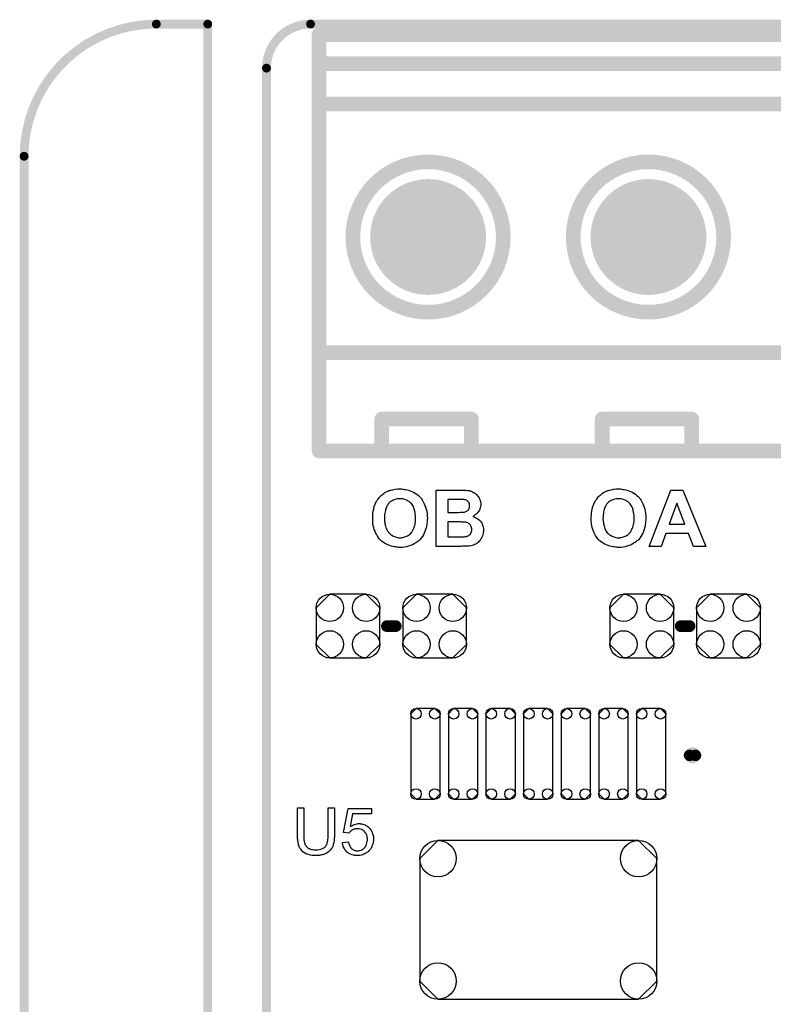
# Model space of a CAD drawing. Extents: x -0.07 to 0.95, y -0.15 to 2.1.
# Tile 15 of 16: x -0.05 to 0.46, y 1.43 to 2.1. Entities that reach past the tile are written whole.
import ezdxf

# ---------------------------------------------------------------- set-up
doc = ezdxf.new("R2010")
doc.units = 0
doc.layers.get('0').update_dxf_attribs({"linetype": 'CONTINUOUS'})
for name, color, linetype in [('gko', 6, 'CONTINUOUS'), ('gto', 2, 'CONTINUOUS'), ('gts', 1, 'CONTINUOUS')]:
    doc.layers.add(name, color=color, linetype=linetype)

# ---------------------------------------------------------------- blocks, each defined once
blk = doc.blocks.new('D12')
at = {"const_width": 0.003}
blk.add_lwpolyline([(-0.0015, 0, 1), (0.0015, 0, 1)], format="xyb", close=True, dxfattribs=at)
blk = doc.blocks.new('D10')
at = {"const_width": 0.00395}
blk.add_lwpolyline([(-0.001975, 0, 1), (0.001975, 0, 1)], format="xyb", close=True, dxfattribs=at)
blk = doc.blocks.new('D11')
at = {"const_width": 0.005}
blk.add_lwpolyline([(-0.0025, 0, 1), (0.0025, 0, 1)], format="xyb", close=True, dxfattribs=at)
blk = doc.blocks.new('D14')
at = {"const_width": 0.004}
blk.add_lwpolyline([(-0.002, 0, 1), (0.002, 0, 1)], format="xyb", close=True, dxfattribs=at)
blk = doc.blocks.new('D38')
blk.add_lwpolyline([(-0.01, 0.0273), (-0.01, -0.0273), (-0.0064, -0.0309), (0.0064, -0.0309), (0.01, -0.0273), (0.01, 0.0273), (0.0064, 0.0309), (-0.0064, 0.0309)], close=True)
for centre in [(-0.0064, 0.0273), (0.0064, 0.0273), (-0.0064, -0.0273), (0.0064, -0.0273)]:
    blk.add_circle(centre, 0.0036)
blk = doc.blocks.new('D39')
blk.add_lwpolyline([(0.0683, 0.0541), (-0.0683, 0.0541), (-0.0807, 0.0417), (-0.0807, -0.0417), (-0.0683, -0.0541), (0.0683, -0.0541), (0.0807, -0.0417), (0.0807, 0.0417)], close=True)
for centre in [(-0.0683, 0.0417), (0.0683, 0.0417), (-0.0683, -0.0417), (0.0683, -0.0417)]:
    blk.add_circle(centre, 0.0124)
blk = doc.blocks.new('D41')
blk.add_lwpolyline([(-0.0217, 0.0124), (-0.0217, -0.0124), (-0.0124, -0.0217), (0.0124, -0.0217), (0.0217, -0.0124), (0.0217, 0.0124), (0.0124, 0.0217), (-0.0124, 0.0217)], close=True)
for centre in [(-0.0124, 0.0124), (0.0124, 0.0124), (-0.0124, -0.0124), (0.0124, -0.0124)]:
    blk.add_circle(centre, 0.0093)
blk = doc.blocks.new('D49')
at = {"const_width": 0.03945}
blk.add_lwpolyline([(-0.019725, 0, 1), (0.019725, 0, 1)], format="xyb", close=True, dxfattribs=at)

msp = doc.modelspace()

# ---------------------------------------------------------------- linework, layer by layer
at = {"layer": 'gko', "color": 6, "const_width": 0.006}
for points in [[(0.04, 2.1, 0.414214), (-0.05, 2.01)], [(0.145, 2.1, 0.414214), (0.115, 2.07)]]:
    msp.add_lwpolyline(points, format="xyb", dxfattribs=at)
for points in [[(0.04, 2.1), (0.04, 2.1)], [(0.04, 2.1), (0.04, 2.1)], [(0.04, 2.1), (0.075, 2.1)], [(0.075, 0.9764), (0.075, 2.1)], [(0.145, 2.1), (0.145, 2.1)], [(0.145, 2.1), (0.145, 2.1)], [(0.145, 2.1), (0.755, 2.1)], [(0.115, 1), (0.115, 2.07)], [(-0.05, -0.15), (-0.05, 2.01)]]:
    msp.add_lwpolyline(points, dxfattribs=at)
at = {"layer": 'gto', "color": 2}
for points, const_width in [([(0.1508, 2.0928), (0.7492, 2.0928)], 0.01), ([(0.1508, 1.8093), (0.1508, 2.0928)], 0.01), ([(0.1508, 2.0731), (0.7492, 2.0731)], 0.01), ([(0.1508, 2.0456), (0.7492, 2.0456)], 0.01), ([(0.1738, 1.955), (0.1738, 1.955)], 0.01), ([(0.2762, 1.955), (0.2762, 1.955)], 0.01), ([(0.2762, 1.955), (0.2762, 1.955)], 0.01), ([(0.3238, 1.955), (0.3238, 1.955)], 0.01), ([(0.4262, 1.955), (0.4262, 1.955)], 0.01), ([(0.4262, 1.955), (0.4262, 1.955)], 0.01), ([(0.1508, 1.8763), (0.7492, 1.8763)], 0.01), ([(0.1935, 1.8093), (0.1935, 1.831)], 0.01), ([(0.1955, 1.831), (0.2545, 1.831)], 0.01), ([(0.2545, 1.8093), (0.2545, 1.831)], 0.01), ([(0.3435, 1.8093), (0.3435, 1.831)], 0.01), ([(0.3455, 1.831), (0.4045, 1.831)], 0.01), ([(0.4045, 1.8093), (0.4045, 1.831)], 0.01), ([(0.1508, 1.8093), (0.7492, 1.8093)], 0.01), ([(0.197, 1.69), (0.203, 1.69)], 0.008), ([(0.397, 1.69), (0.403, 1.69)], 0.008), ([(0.403, 1.602), (0.403, 1.602)], 0.007), ([(0.407, 1.602), (0.407, 1.602)], 0.007), ([(0.407, 1.602), (0.407, 1.602)], 0.007)]:
    msp.add_lwpolyline(points, dxfattribs=dict(at, const_width=const_width))
for points, const_width in [([(0.2762, 1.955, 1), (0.1738, 1.955)], 0.01), ([(0.4262, 1.955, 1), (0.3238, 1.955)], 0.01), ([(0.1738, 1.955, 1), (0.2762, 1.955)], 0.01), ([(0.3238, 1.955, 1), (0.4262, 1.955)], 0.01), ([(0.407, 1.602, 1), (0.403, 1.602)], 0.007), ([(0.403, 1.602, 1), (0.407, 1.602)], 0.007)]:
    msp.add_lwpolyline(points, format="xyb", dxfattribs=dict(at, const_width=const_width))
for points in [[(0.2066, 1.7834), (0.2072, 1.7834), (0.2079, 1.7833), (0.2087, 1.7831), (0.2097, 1.783), (0.2107, 1.7828), (0.2117, 1.7825), (0.2128, 1.7821), (0.214, 1.7817), (0.2151, 1.7812), (0.2162, 1.7806), (0.2173, 1.7799), (0.2184, 1.779), (0.2194, 1.7781), (0.2194, 1.778), (0.2196, 1.7779), (0.2199, 1.7775), (0.2202, 1.7772), (0.2206, 1.7766), (0.221, 1.7759), (0.2214, 1.7752), (0.2219, 1.7743), (0.2224, 1.7733), (0.2229, 1.7722), (0.2233, 1.771), (0.2237, 1.7697), (0.2241, 1.7683), (0.2243, 1.7668), (0.2244, 1.7652), (0.2245, 1.7634), (0.2245, 1.7633), (0.2245, 1.7631), (0.2244, 1.7626), (0.2244, 1.7619), (0.2243, 1.7611), (0.2242, 1.7602), (0.2241, 1.7592), (0.2239, 1.7581), (0.2236, 1.757), (0.2233, 1.7557), (0.2228, 1.7545), (0.2223, 1.7533), (0.2218, 1.7521), (0.2211, 1.751), (0.2203, 1.7498), (0.2194, 1.7488), (0.2193, 1.7487), (0.2192, 1.7486), (0.2189, 1.7483), (0.2185, 1.748), (0.218, 1.7476), (0.2173, 1.7471), (0.2166, 1.7467), (0.2158, 1.7462), (0.2149, 1.7457), (0.2139, 1.7452), (0.2128, 1.7448), (0.2116, 1.7444), (0.2103, 1.7441), (0.2089, 1.7438), (0.2075, 1.7436), (0.2059, 1.7436), (0.2055, 1.7436), (0.2051, 1.7436), (0.2045, 1.7437), (0.2038, 1.7437), (0.203, 1.7439), (0.202, 1.744), (0.201, 1.7442), (0.1999, 1.7445), (0.1989, 1.7449), (0.1977, 1.7453), (0.1966, 1.7458), (0.1954, 1.7464), (0.1944, 1.7471), (0.1933, 1.7478), (0.1923, 1.7488), (0.1923, 1.7488), (0.1921, 1.749), (0.1919, 1.7493), (0.1915, 1.7497), (0.1911, 1.7503), (0.1907, 1.751), (0.1903, 1.7517), (0.1898, 1.7526), (0.1893, 1.7535), (0.1889, 1.7546), (0.1884, 1.7558), (0.188, 1.7571), (0.1877, 1.7584), (0.1875, 1.7599), (0.1873, 1.7616), (0.1873, 1.7632), (0.1873, 1.7633), (0.1873, 1.7635), (0.1873, 1.7638), (0.1873, 1.7642), (0.1873, 1.7647), (0.1874, 1.7653), (0.1874, 1.7659), (0.1875, 1.7667), (0.1877, 1.7682), (0.188, 1.7699), (0.1884, 1.7715), (0.189, 1.7731), (0.189, 1.7732), (0.189, 1.7732), (0.1891, 1.7734), (0.1892, 1.7736), (0.1895, 1.7742), (0.1899, 1.7749), (0.1904, 1.7757), (0.191, 1.7765), (0.1918, 1.7775), (0.1925, 1.7784), (0.1926, 1.7784), (0.1926, 1.7785), (0.1929, 1.7788), (0.1934, 1.7792), (0.194, 1.7797), (0.1948, 1.7803), (0.1956, 1.7809), (0.1965, 1.7814), (0.1975, 1.7819), (0.1976, 1.7819), (0.1977, 1.7819), (0.1979, 1.782), (0.1982, 1.7821), (0.1985, 1.7823), (0.1989, 1.7824), (0.1994, 1.7825), (0.1999, 1.7826), (0.2011, 1.7829), (0.2025, 1.7832), (0.2041, 1.7834), (0.2058, 1.7834), (0.2062, 1.7834), (0.2066, 1.7834)], [(0.2485, 1.7826), (0.2496, 1.7826), (0.2507, 1.7825), (0.2518, 1.7824), (0.2527, 1.7823), (0.2528, 1.7823), (0.2531, 1.7823), (0.2535, 1.7821), (0.254, 1.782), (0.2546, 1.7818), (0.2553, 1.7815), (0.256, 1.7811), (0.2567, 1.7807), (0.2567, 1.7806), (0.257, 1.7805), (0.2573, 1.7802), (0.2577, 1.7799), (0.2582, 1.7794), (0.2587, 1.7788), (0.2592, 1.7782), (0.2596, 1.7775), (0.2597, 1.7774), (0.2598, 1.7772), (0.26, 1.7767), (0.2602, 1.7762), (0.2605, 1.7755), (0.2607, 1.7748), (0.2608, 1.7739), (0.2609, 1.773), (0.2609, 1.7729), (0.2609, 1.7729), (0.2609, 1.7725), (0.2608, 1.772), (0.2607, 1.7714), (0.2605, 1.7706), (0.2602, 1.7698), (0.2599, 1.7689), (0.2594, 1.7681), (0.2593, 1.7679), (0.2591, 1.7677), (0.2587, 1.7673), (0.2584, 1.7668), (0.2578, 1.7663), (0.2571, 1.7657), (0.2564, 1.7652), (0.2555, 1.7647), (0.2555, 1.7647), (0.2556, 1.7646), (0.2558, 1.7646), (0.256, 1.7645), (0.2567, 1.7642), (0.2575, 1.7638), (0.2583, 1.7634), (0.2592, 1.7628), (0.2601, 1.7621), (0.2609, 1.7612), (0.2609, 1.7611), (0.2611, 1.7607), (0.2615, 1.7602), (0.2618, 1.7596), (0.2621, 1.7587), (0.2625, 1.7577), (0.2627, 1.7566), (0.2627, 1.7554), (0.2627, 1.7553), (0.2627, 1.7553), (0.2627, 1.755), (0.2627, 1.7545), (0.2626, 1.7538), (0.2625, 1.753), (0.2622, 1.7521), (0.2619, 1.7512), (0.2615, 1.7503), (0.2615, 1.7502), (0.2613, 1.7499), (0.261, 1.7495), (0.2606, 1.7489), (0.2602, 1.7482), (0.2596, 1.7476), (0.259, 1.747), (0.2582, 1.7464), (0.2581, 1.7463), (0.2578, 1.7461), (0.2574, 1.7459), (0.2567, 1.7456), (0.256, 1.7452), (0.2551, 1.745), (0.2541, 1.7447), (0.253, 1.7445), (0.2528, 1.7445), (0.2525, 1.7445), (0.252, 1.7445), (0.2516, 1.7444), (0.2505, 1.7444), (0.2499, 1.7444), (0.2482, 1.7444), (0.2473, 1.7443), (0.2306, 1.7443), (0.2306, 1.7827), (0.2475, 1.7827), (0.2485, 1.7826)], [(0.3554, 1.7834), (0.356, 1.7834), (0.3567, 1.7833), (0.3575, 1.7831), (0.3585, 1.783), (0.3595, 1.7828), (0.3605, 1.7825), (0.3616, 1.7821), (0.3627, 1.7817), (0.3639, 1.7812), (0.365, 1.7806), (0.3661, 1.7799), (0.3672, 1.779), (0.3682, 1.7781), (0.3682, 1.778), (0.3684, 1.7779), (0.3687, 1.7775), (0.369, 1.7772), (0.3693, 1.7766), (0.3698, 1.7759), (0.3702, 1.7752), (0.3707, 1.7743), (0.3712, 1.7733), (0.3717, 1.7722), (0.3721, 1.771), (0.3725, 1.7697), (0.3728, 1.7683), (0.3731, 1.7668), (0.3732, 1.7652), (0.3733, 1.7634), (0.3733, 1.7633), (0.3733, 1.7631), (0.3732, 1.7626), (0.3732, 1.7619), (0.3731, 1.7611), (0.373, 1.7602), (0.3728, 1.7592), (0.3727, 1.7581), (0.3724, 1.757), (0.3721, 1.7557), (0.3716, 1.7545), (0.3711, 1.7533), (0.3706, 1.7521), (0.3698, 1.751), (0.3691, 1.7498), (0.3682, 1.7488), (0.3681, 1.7487), (0.368, 1.7486), (0.3677, 1.7483), (0.3672, 1.748), (0.3667, 1.7476), (0.3661, 1.7471), (0.3654, 1.7467), (0.3646, 1.7462), (0.3637, 1.7457), (0.3627, 1.7452), (0.3616, 1.7448), (0.3603, 1.7444), (0.3591, 1.7441), (0.3577, 1.7438), (0.3562, 1.7436), (0.3547, 1.7436), (0.3543, 1.7436), (0.3539, 1.7436), (0.3533, 1.7437), (0.3526, 1.7437), (0.3517, 1.7439), (0.3508, 1.744), (0.3498, 1.7442), (0.3487, 1.7445), (0.3476, 1.7449), (0.3465, 1.7453), (0.3454, 1.7458), (0.3442, 1.7464), (0.3431, 1.7471), (0.3421, 1.7478), (0.3411, 1.7488), (0.341, 1.7488), (0.3409, 1.749), (0.3406, 1.7493), (0.3403, 1.7497), (0.3399, 1.7503), (0.3395, 1.751), (0.339, 1.7517), (0.3386, 1.7526), (0.3381, 1.7535), (0.3376, 1.7546), (0.3372, 1.7558), (0.3368, 1.7571), (0.3365, 1.7584), (0.3363, 1.7599), (0.3361, 1.7616), (0.336, 1.7632), (0.336, 1.7633), (0.336, 1.7635), (0.336, 1.7638), (0.3361, 1.7642), (0.3361, 1.7647), (0.3361, 1.7653), (0.3362, 1.7659), (0.3363, 1.7667), (0.3365, 1.7682), (0.3368, 1.7699), (0.3372, 1.7715), (0.3378, 1.7731), (0.3378, 1.7732), (0.3378, 1.7732), (0.3379, 1.7734), (0.338, 1.7736), (0.3383, 1.7742), (0.3387, 1.7749), (0.3392, 1.7757), (0.3398, 1.7765), (0.3405, 1.7775), (0.3413, 1.7784), (0.3414, 1.7784), (0.3414, 1.7785), (0.3417, 1.7788), (0.3422, 1.7792), (0.3428, 1.7797), (0.3435, 1.7803), (0.3444, 1.7809), (0.3453, 1.7814), (0.3463, 1.7819), (0.3464, 1.7819), (0.3465, 1.7819), (0.3467, 1.782), (0.347, 1.7821), (0.3473, 1.7823), (0.3477, 1.7824), (0.3482, 1.7825), (0.3487, 1.7826), (0.3499, 1.7829), (0.3513, 1.7832), (0.3529, 1.7834), (0.3546, 1.7834), (0.355, 1.7834), (0.3554, 1.7834)], [(0.414, 1.7443), (0.4056, 1.7443), (0.4022, 1.753), (0.3868, 1.753), (0.3837, 1.7443), (0.3754, 1.7443), (0.3903, 1.7827), (0.3985, 1.7827), (0.414, 1.7443)], [(0.2059, 1.7768), (0.2055, 1.7768), (0.2051, 1.7768), (0.2047, 1.7767), (0.2042, 1.7767), (0.2031, 1.7764), (0.2019, 1.776), (0.2012, 1.7758), (0.2006, 1.7754), (0.2, 1.775), (0.1993, 1.7746), (0.1987, 1.7741), (0.1981, 1.7735), (0.1981, 1.7734), (0.198, 1.7733), (0.1979, 1.7732), (0.1977, 1.7729), (0.1975, 1.7725), (0.1972, 1.7721), (0.197, 1.7716), (0.1967, 1.771), (0.1964, 1.7703), (0.1961, 1.7696), (0.1959, 1.7688), (0.1957, 1.7679), (0.1955, 1.7669), (0.1954, 1.7658), (0.1953, 1.7647), (0.1953, 1.7635), (0.1953, 1.7634), (0.1953, 1.7632), (0.1953, 1.7629), (0.1953, 1.7624), (0.1954, 1.7619), (0.1954, 1.7612), (0.1955, 1.7606), (0.1956, 1.7598), (0.196, 1.7582), (0.1965, 1.7566), (0.1969, 1.7557), (0.1972, 1.755), (0.1978, 1.7542), (0.1982, 1.7536), (0.1983, 1.7535), (0.1984, 1.7534), (0.1986, 1.7532), (0.1988, 1.7531), (0.1991, 1.7528), (0.1995, 1.7525), (0.1999, 1.7522), (0.2004, 1.7519), (0.2014, 1.7512), (0.2027, 1.7507), (0.2035, 1.7505), (0.2042, 1.7503), (0.2051, 1.7502), (0.2059, 1.7502), (0.2064, 1.7502), (0.2067, 1.7502), (0.2071, 1.7503), (0.2075, 1.7503), (0.2086, 1.7506), (0.2098, 1.751), (0.2104, 1.7513), (0.2111, 1.7516), (0.2117, 1.752), (0.2123, 1.7524), (0.213, 1.7529), (0.2135, 1.7535), (0.2136, 1.7536), (0.2136, 1.7537), (0.2138, 1.7538), (0.214, 1.7541), (0.2142, 1.7545), (0.2145, 1.755), (0.2147, 1.7555), (0.215, 1.7561), (0.2153, 1.7567), (0.2156, 1.7574), (0.2158, 1.7583), (0.2161, 1.7592), (0.2162, 1.7602), (0.2164, 1.7612), (0.2165, 1.7624), (0.2165, 1.7636), (0.2165, 1.7637), (0.2165, 1.7639), (0.2165, 1.7642), (0.2165, 1.7647), (0.2164, 1.7653), (0.2163, 1.7659), (0.2163, 1.7666), (0.2161, 1.7673), (0.2158, 1.7689), (0.2153, 1.7706), (0.215, 1.7714), (0.2146, 1.7722), (0.2141, 1.7729), (0.2136, 1.7735), (0.2135, 1.7736), (0.2135, 1.7737), (0.2133, 1.7738), (0.2131, 1.774), (0.2127, 1.7743), (0.2124, 1.7746), (0.212, 1.7749), (0.2115, 1.7752), (0.211, 1.7755), (0.2104, 1.7758), (0.2091, 1.7763), (0.2084, 1.7765), (0.2076, 1.7767), (0.2068, 1.7768), (0.2059, 1.7768)], [(0.2461, 1.7763), (0.2384, 1.7763), (0.2384, 1.7674), (0.2458, 1.7674), (0.2468, 1.7675), (0.2485, 1.7675), (0.2488, 1.7676), (0.2491, 1.7676), (0.2494, 1.7676), (0.2497, 1.7677), (0.2502, 1.7678), (0.2507, 1.768), (0.2512, 1.7682), (0.2517, 1.7685), (0.2521, 1.7689), (0.2522, 1.7689), (0.2523, 1.7691), (0.2525, 1.7693), (0.2528, 1.7697), (0.2529, 1.7702), (0.2531, 1.7707), (0.2533, 1.7713), (0.2533, 1.7719), (0.2533, 1.772), (0.2533, 1.7722), (0.2533, 1.7725), (0.2532, 1.773), (0.2531, 1.7734), (0.2529, 1.7739), (0.2526, 1.7744), (0.2523, 1.7748), (0.2523, 1.7749), (0.2521, 1.775), (0.2519, 1.7752), (0.2516, 1.7754), (0.2511, 1.7757), (0.2506, 1.7759), (0.25, 1.776), (0.2494, 1.7762), (0.2493, 1.7762), (0.2491, 1.7762), (0.2485, 1.7762), (0.2481, 1.7763), (0.2467, 1.7763), (0.2461, 1.7763)], [(0.3547, 1.7768), (0.3542, 1.7768), (0.3539, 1.7768), (0.3535, 1.7767), (0.353, 1.7767), (0.3519, 1.7764), (0.3507, 1.776), (0.35, 1.7758), (0.3494, 1.7754), (0.3487, 1.775), (0.3481, 1.7746), (0.3475, 1.7741), (0.3469, 1.7735), (0.3469, 1.7734), (0.3468, 1.7733), (0.3466, 1.7732), (0.3465, 1.7729), (0.3463, 1.7725), (0.346, 1.7721), (0.3458, 1.7716), (0.3455, 1.771), (0.3452, 1.7703), (0.3449, 1.7696), (0.3447, 1.7688), (0.3445, 1.7679), (0.3443, 1.7669), (0.3441, 1.7658), (0.3441, 1.7647), (0.344, 1.7635), (0.344, 1.7634), (0.344, 1.7632), (0.344, 1.7629), (0.3441, 1.7624), (0.3441, 1.7619), (0.3442, 1.7612), (0.3443, 1.7606), (0.3444, 1.7598), (0.3448, 1.7582), (0.3453, 1.7566), (0.3456, 1.7557), (0.346, 1.755), (0.3465, 1.7542), (0.347, 1.7536), (0.3471, 1.7535), (0.3472, 1.7534), (0.3474, 1.7532), (0.3476, 1.7531), (0.3479, 1.7528), (0.3482, 1.7525), (0.3486, 1.7522), (0.3491, 1.7519), (0.3502, 1.7512), (0.3515, 1.7507), (0.3522, 1.7505), (0.353, 1.7503), (0.3539, 1.7502), (0.3547, 1.7502), (0.3551, 1.7502), (0.3555, 1.7502), (0.3559, 1.7503), (0.3563, 1.7503), (0.3574, 1.7506), (0.3586, 1.751), (0.3592, 1.7513), (0.3598, 1.7516), (0.3605, 1.752), (0.3611, 1.7524), (0.3617, 1.7529), (0.3623, 1.7535), (0.3623, 1.7536), (0.3624, 1.7537), (0.3626, 1.7538), (0.3627, 1.7541), (0.363, 1.7545), (0.3632, 1.755), (0.3635, 1.7555), (0.3638, 1.7561), (0.3641, 1.7567), (0.3643, 1.7574), (0.3646, 1.7583), (0.3648, 1.7592), (0.365, 1.7602), (0.3652, 1.7612), (0.3652, 1.7624), (0.3653, 1.7636), (0.3653, 1.7637), (0.3653, 1.7639), (0.3653, 1.7642), (0.3652, 1.7647), (0.3652, 1.7653), (0.3651, 1.7659), (0.3651, 1.7666), (0.3649, 1.7673), (0.3646, 1.7689), (0.3641, 1.7706), (0.3637, 1.7714), (0.3633, 1.7722), (0.3628, 1.7729), (0.3623, 1.7735), (0.3623, 1.7736), (0.3622, 1.7737), (0.3621, 1.7738), (0.3618, 1.774), (0.3615, 1.7743), (0.3612, 1.7746), (0.3608, 1.7749), (0.3603, 1.7752), (0.3598, 1.7755), (0.3592, 1.7758), (0.3579, 1.7763), (0.3572, 1.7765), (0.3564, 1.7767), (0.3556, 1.7768), (0.3547, 1.7768)], [(0.3944, 1.7738), (0.3892, 1.7595), (0.3998, 1.7595), (0.3944, 1.7738)], [(0.2464, 1.7611), (0.2384, 1.7611), (0.2384, 1.7508), (0.2469, 1.7508), (0.2478, 1.7508), (0.2486, 1.7508), (0.2495, 1.7509), (0.2503, 1.751), (0.2506, 1.751), (0.2508, 1.751), (0.2509, 1.751), (0.2511, 1.7511), (0.2514, 1.7512), (0.2518, 1.7513), (0.2523, 1.7515), (0.2528, 1.7518), (0.2532, 1.7521), (0.2536, 1.7525), (0.2537, 1.7526), (0.2538, 1.7527), (0.254, 1.753), (0.2542, 1.7534), (0.2544, 1.7538), (0.2546, 1.7544), (0.2547, 1.7551), (0.2547, 1.7558), (0.2547, 1.7558), (0.2547, 1.7561), (0.2547, 1.7564), (0.2546, 1.7568), (0.2545, 1.7573), (0.2544, 1.7577), (0.2541, 1.7582), (0.2539, 1.7587), (0.2538, 1.7588), (0.2537, 1.7589), (0.2535, 1.7592), (0.2533, 1.7594), (0.2529, 1.7597), (0.2525, 1.76), (0.252, 1.7603), (0.2514, 1.7605), (0.2514, 1.7605), (0.2511, 1.7606), (0.2506, 1.7607), (0.2504, 1.7607), (0.25, 1.7608), (0.2496, 1.7608), (0.2491, 1.7609), (0.2485, 1.7609), (0.2479, 1.7609), (0.2472, 1.761), (0.2464, 1.7611)], [(0.1612, 1.5478), (0.1612, 1.5477), (0.1612, 1.5476), (0.1612, 1.5473), (0.1612, 1.547), (0.1612, 1.5466), (0.1612, 1.5461), (0.1611, 1.5456), (0.1611, 1.545), (0.161, 1.5438), (0.1608, 1.5425), (0.1605, 1.5412), (0.1603, 1.5406), (0.1601, 1.5401), (0.1601, 1.54), (0.1601, 1.5399), (0.16, 1.5398), (0.1599, 1.5396), (0.1596, 1.5391), (0.1592, 1.5385), (0.1586, 1.5377), (0.158, 1.537), (0.1572, 1.5362), (0.1562, 1.5355), (0.1561, 1.5355), (0.156, 1.5354), (0.1559, 1.5354), (0.1556, 1.5352), (0.1554, 1.5351), (0.155, 1.5349), (0.1546, 1.5348), (0.1542, 1.5346), (0.1537, 1.5344), (0.1531, 1.5343), (0.1525, 1.5342), (0.1518, 1.534), (0.1511, 1.5339), (0.1504, 1.5338), (0.1487, 1.5337), (0.1483, 1.5337), (0.148, 1.5338), (0.1476, 1.5338), (0.1471, 1.5338), (0.1466, 1.5339), (0.1461, 1.5339), (0.145, 1.5341), (0.1437, 1.5344), (0.1425, 1.5348), (0.1414, 1.5353), (0.1413, 1.5353), (0.1412, 1.5354), (0.1411, 1.5354), (0.1409, 1.5355), (0.1404, 1.5359), (0.1398, 1.5364), (0.1391, 1.5371), (0.1385, 1.5378), (0.1378, 1.5387), (0.1373, 1.5397), (0.1373, 1.5398), (0.1373, 1.5399), (0.1372, 1.5401), (0.1371, 1.5403), (0.137, 1.5406), (0.1369, 1.5409), (0.1368, 1.5414), (0.1367, 1.5419), (0.1366, 1.5424), (0.1365, 1.543), (0.1364, 1.5437), (0.1363, 1.5444), (0.1362, 1.5451), (0.1362, 1.546), (0.1361, 1.5469), (0.1361, 1.5478), (0.1361, 1.5663), (0.1404, 1.5663), (0.1404, 1.5478), (0.1404, 1.5477), (0.1404, 1.5476), (0.1404, 1.5474), (0.1404, 1.5471), (0.1404, 1.5468), (0.1404, 1.5464), (0.1404, 1.5455), (0.1405, 1.5445), (0.1407, 1.5434), (0.1409, 1.5425), (0.141, 1.5421), (0.1411, 1.5416), (0.1411, 1.5415), (0.1412, 1.5413), (0.1415, 1.541), (0.1417, 1.5405), (0.1421, 1.5401), (0.1425, 1.5396), (0.1431, 1.5391), (0.1437, 1.5386), (0.1438, 1.5386), (0.1441, 1.5385), (0.1445, 1.5383), (0.145, 1.5381), (0.1457, 1.5379), (0.1465, 1.5378), (0.1474, 1.5376), (0.1483, 1.5376), (0.1488, 1.5376), (0.1491, 1.5376), (0.1495, 1.5376), (0.1499, 1.5377), (0.1509, 1.5378), (0.152, 1.5381), (0.1531, 1.5385), (0.1541, 1.539), (0.1546, 1.5393), (0.155, 1.5397), (0.155, 1.5397), (0.1551, 1.5397), (0.1552, 1.5399), (0.1553, 1.5401), (0.1555, 1.5403), (0.1556, 1.5406), (0.1558, 1.541), (0.156, 1.5415), (0.1562, 1.542), (0.1563, 1.5426), (0.1565, 1.5433), (0.1567, 1.544), (0.1568, 1.5448), (0.1569, 1.5457), (0.157, 1.5467), (0.157, 1.5478), (0.157, 1.5663), (0.1612, 1.5663), (0.1612, 1.5478)], [(0.1864, 1.5621), (0.1736, 1.5621), (0.1719, 1.5535), (0.1719, 1.5535), (0.172, 1.5536), (0.1721, 1.5537), (0.1724, 1.5538), (0.1726, 1.5539), (0.173, 1.5541), (0.1737, 1.5545), (0.1746, 1.5549), (0.1757, 1.5552), (0.1768, 1.5554), (0.1773, 1.5555), (0.1783, 1.5555), (0.1786, 1.5555), (0.179, 1.5554), (0.1794, 1.5554), (0.1799, 1.5553), (0.1804, 1.5551), (0.1815, 1.5548), (0.1821, 1.5546), (0.1827, 1.5543), (0.1833, 1.5539), (0.1839, 1.5536), (0.1844, 1.5531), (0.185, 1.5526), (0.185, 1.5525), (0.1851, 1.5524), (0.1853, 1.5523), (0.1854, 1.5521), (0.1857, 1.5518), (0.1859, 1.5514), (0.1862, 1.551), (0.1865, 1.5506), (0.1867, 1.55), (0.187, 1.5495), (0.1872, 1.5488), (0.1874, 1.5482), (0.1876, 1.5475), (0.1878, 1.5467), (0.1878, 1.5459), (0.1879, 1.5451), (0.1879, 1.5451), (0.1879, 1.5449), (0.1879, 1.5447), (0.1878, 1.5444), (0.1878, 1.544), (0.1878, 1.5436), (0.1877, 1.5431), (0.1876, 1.5426), (0.1873, 1.5414), (0.1868, 1.5401), (0.1866, 1.5395), (0.1862, 1.5389), (0.1858, 1.5382), (0.1854, 1.5376), (0.1853, 1.5376), (0.1852, 1.5374), (0.185, 1.5372), (0.1848, 1.537), (0.1845, 1.5367), (0.1841, 1.5364), (0.1836, 1.536), (0.1831, 1.5357), (0.1826, 1.5353), (0.1819, 1.535), (0.1812, 1.5347), (0.1805, 1.5343), (0.1797, 1.5341), (0.1788, 1.5339), (0.1779, 1.5338), (0.1769, 1.5337), (0.1765, 1.5337), (0.1762, 1.5338), (0.1758, 1.5338), (0.1754, 1.5339), (0.1749, 1.5339), (0.1744, 1.5341), (0.1733, 1.5343), (0.1721, 1.5348), (0.1715, 1.535), (0.1709, 1.5354), (0.1703, 1.5357), (0.1698, 1.5361), (0.1697, 1.5362), (0.1696, 1.5362), (0.1696, 1.5364), (0.1694, 1.5366), (0.1691, 1.5368), (0.1689, 1.5371), (0.1686, 1.5375), (0.1684, 1.5379), (0.1681, 1.5383), (0.1678, 1.5388), (0.1673, 1.5399), (0.1669, 1.5412), (0.1668, 1.5419), (0.1667, 1.5427), (0.1708, 1.543), (0.1708, 1.5429), (0.1708, 1.5428), (0.1708, 1.5427), (0.1709, 1.5425), (0.171, 1.542), (0.1712, 1.5413), (0.1715, 1.5406), (0.1719, 1.5398), (0.1723, 1.5391), (0.1729, 1.5385), (0.173, 1.5384), (0.1732, 1.5382), (0.1735, 1.538), (0.174, 1.5377), (0.1746, 1.5374), (0.1753, 1.5372), (0.1761, 1.537), (0.1769, 1.537), (0.1772, 1.537), (0.1774, 1.537), (0.178, 1.5371), (0.1786, 1.5372), (0.1794, 1.5375), (0.1802, 1.5378), (0.181, 1.5384), (0.1814, 1.5387), (0.1817, 1.5391), (0.1818, 1.5391), (0.1818, 1.5392), (0.1819, 1.5393), (0.1821, 1.5395), (0.1824, 1.54), (0.1828, 1.5406), (0.1831, 1.5414), (0.1834, 1.5424), (0.1836, 1.5435), (0.1837, 1.5441), (0.1837, 1.5448), (0.1837, 1.5448), (0.1837, 1.5449), (0.1837, 1.5451), (0.1837, 1.5453), (0.1837, 1.5456), (0.1836, 1.5459), (0.1835, 1.5467), (0.1833, 1.5476), (0.183, 1.5484), (0.1825, 1.5493), (0.1818, 1.55), (0.1818, 1.5501), (0.1817, 1.5501), (0.1815, 1.5504), (0.1811, 1.5507), (0.1805, 1.5511), (0.1798, 1.5514), (0.179, 1.5517), (0.178, 1.5519), (0.1775, 1.552), (0.1766, 1.552), (0.1762, 1.552), (0.1757, 1.5519), (0.1752, 1.5518), (0.1746, 1.5517), (0.174, 1.5514), (0.1734, 1.5512), (0.1734, 1.5511), (0.1732, 1.551), (0.1729, 1.5508), (0.1726, 1.5506), (0.1722, 1.5502), (0.1718, 1.5498), (0.1714, 1.5494), (0.1711, 1.5489), (0.1674, 1.5494), (0.1705, 1.5658), (0.1864, 1.5658), (0.1864, 1.5621)]]:
    msp.add_lwpolyline(points, dxfattribs=at)

# ---------------------------------------------------------------- block references
at = {"layer": 'gko'}
for p in [(0.04, 2.1), (0.04, 2.1), (0.04, 2.1), (0.04, 2.1), (0.075, 2.1), (0.075, 2.1), (0.145, 2.1), (0.145, 2.1), (0.145, 2.1), (0.145, 2.1), (0.115, 2.07), (0.115, 2.07), (-0.05, 2.01), (-0.05, 2.01)]:
    msp.add_blockref('D12', p, dxfattribs=at)
at = {"layer": 'gto'}
for name, p in [('D11', (0.1508, 2.0928)), ('D11', (0.1508, 2.0928)), ('D11', (0.1508, 2.0731)), ('D11', (0.1508, 2.0456)), ('D11', (0.1738, 1.955)), ('D11', (0.1738, 1.955)), ('D11', (0.2762, 1.955)), ('D11', (0.2762, 1.955)), ('D11', (0.2762, 1.955)), ('D11', (0.2762, 1.955)), ('D11', (0.3238, 1.955)), ('D11', (0.3238, 1.955)), ('D11', (0.4262, 1.955)), ('D11', (0.4262, 1.955)), ('D11', (0.4262, 1.955)), ('D11', (0.4262, 1.955)), ('D11', (0.1508, 1.8763)), ('D11', (0.1935, 1.831)), ('D11', (0.1955, 1.831)), ('D11', (0.2545, 1.831)), ('D11', (0.2545, 1.831)), ('D11', (0.3435, 1.831)), ('D11', (0.3455, 1.831)), ('D11', (0.4045, 1.831)), ('D11', (0.4045, 1.831)), ('D11', (0.1508, 1.8093)), ('D11', (0.1508, 1.8093)), ('D11', (0.1935, 1.8093)), ('D11', (0.2545, 1.8093)), ('D11', (0.3435, 1.8093)), ('D11', (0.4045, 1.8093)), ('D14', (0.197, 1.69)), ('D14', (0.203, 1.69)), ('D14', (0.397, 1.69)), ('D14', (0.403, 1.69)), ('D10', (0.403, 1.602)), ('D10', (0.403, 1.602)), ('D10', (0.407, 1.602)), ('D10', (0.407, 1.602)), ('D10', (0.407, 1.602)), ('D10', (0.407, 1.602))]:
    msp.add_blockref(name, p, dxfattribs=at)
at = {"layer": 'gts'}
for name, p in [('D49', (0.225, 1.955)), ('D49', (0.375, 1.955)), ('D41', (0.1705, 1.69)), ('D41', (0.2295, 1.69)), ('D41', (0.3705, 1.69)), ('D41', (0.4295, 1.69)), ('D38', (0.2232, 1.603)), ('D38', (0.2488, 1.603)), ('D38', (0.2744, 1.603)), ('D38', (0.3, 1.603)), ('D38', (0.3256, 1.603)), ('D38', (0.3512, 1.603)), ('D38', (0.3768, 1.603)), ('D39', (0.3, 1.49))]:
    msp.add_blockref(name, p, dxfattribs=at)

doc.saveas('drawing.dxf')
